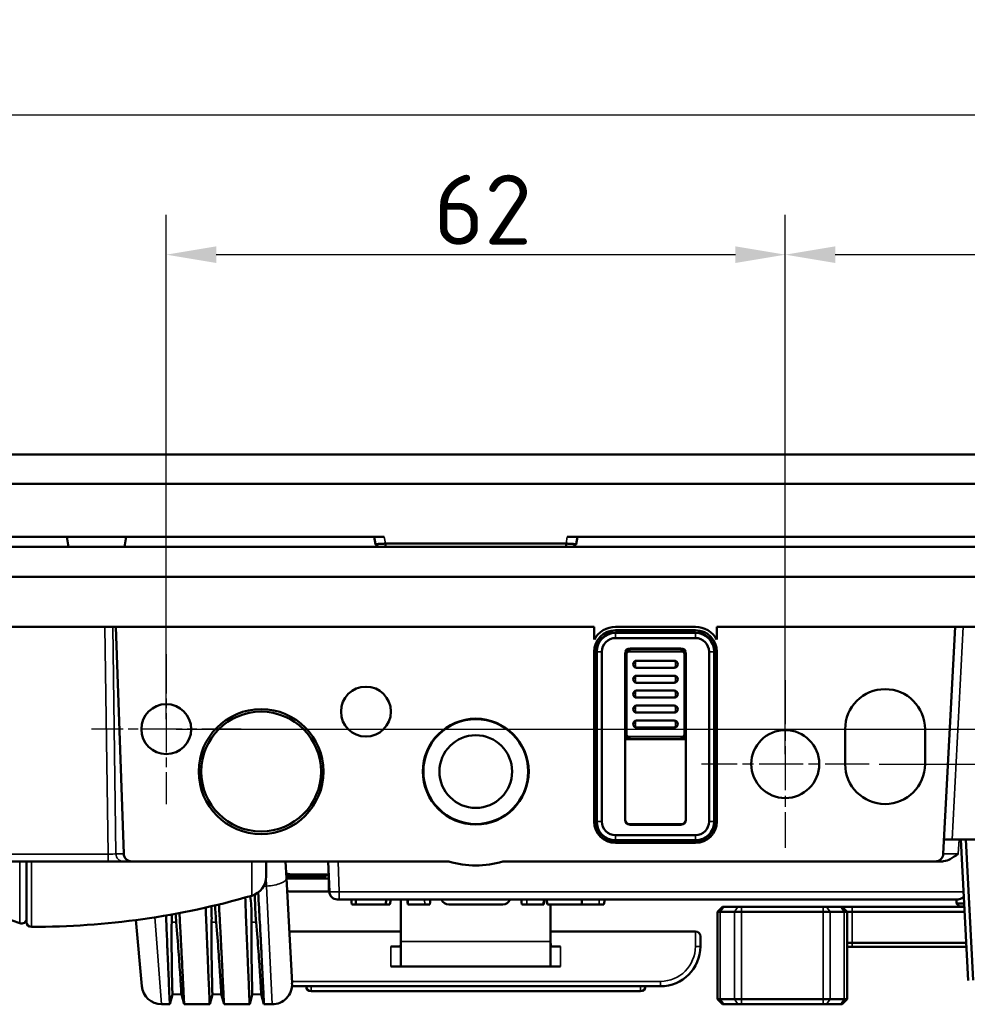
# Model space of a CAD drawing. Header units: millimetres. Extents: x 0 to 4638, y -120 to 1188.
# Tile 8 of 256: x 556 to 651, y 201 to 299. Entities that reach past the tile are written whole.
import ezdxf

# ---------------------------------------------------------------- set-up
doc = ezdxf.new("R2010")
doc.units = ezdxf.units.MM
doc.header["$LTSCALE"] = 2
doc.linetypes.add('CHAIN', pattern=[0.3543, 0.2362, -0.0295, 0.0591, -0.0295])
for name, color, linetype, lineweight in [('Bemaßung (ISO)', 7, 'Continuous', 25), ('Mittelpunktmarkierung (ISO)', 7, 'Continuous', 25), ('Sichtbar (ISO)', 7, 'Continuous', 50), ('Sichtbar schmal (ISO)', 7, 'Continuous', 35)]:
    doc.layers.add(name, color=color, linetype=linetype, lineweight=lineweight)
doc.styles.add('Notiztext (DIN)', font='isocpeur.ttf')
doc.dimstyles.new('Standard (DIN)', dxfattribs={"dimscale": 2, "dimtxt": 3.5, "dimasz": 2.5, "dimexe": 2, "dimexo": 0.5, "dimgap": 0.5, "dimtad": 1, "dimrnd": 1e-08, "dimtxsty": 'Notiztext (DIN)', "dimcen": 0.09, "dimdle": 10, "dimclrd": 256, "dimclre": 256, "dimclrt": 256, "dimadec": 0, "dimazin": 0, "dimtfac": 1, "dimtmove": 0, "dimatfit": 3, "dimfxl": 1, "dimtolj": 1, "dimtzin": 0, "dimlwd": -1, "dimlwe": -1, "dimarcsym": 0})

# ---------------------------------------------------------------- blocks, each defined once
blk = doc.blocks.new('*D15')
at = {"layer": 'Bemaßung (ISO)', "transparency": 16777216}
for p, q in [((229.945, 256.635), (229.945, 293.635)), ((725.845, 256.635), (725.845, 293.635)), ((234.945, 289.635), (720.845, 289.635))]:
    blk.add_line(p, q, dxfattribs=at)
for points in [[(234.945, 290.468), (234.945, 288.802), (229.945, 289.635)], [(720.845, 290.468), (720.845, 288.802), (725.845, 289.635)]]:
    blk.add_solid(points, dxfattribs=at)
at = {"layer": 'Defpoints', "color": 0, "transparency": 16777216}
for p in [(725.845, 289.635), (229.945, 255.635), (725.845, 255.635)]:
    blk.add_point(p, dxfattribs=at)
at = {"layer": 'Bemaßung (ISO)', "transparency": 16777216, "insert": (467.2, 299.035), "char_height": 7, "attachment_point": 1, "style": 'Notiztext (DIN)'}
blk.add_mtext('\\A1;495,9', dxfattribs=at)
blk = doc.blocks.new('*D20')
at = {"layer": 'Bemaßung (ISO)', "transparency": 16777216}
for p, q in [((632.895, 225.635), (632.895, 279.635)), ((725.845, 239.385), (725.845, 279.635)), ((637.895, 275.635), (720.845, 275.635))]:
    blk.add_line(p, q, dxfattribs=at)
for points in [[(637.895, 276.468), (637.895, 274.802), (632.895, 275.635)], [(720.845, 276.468), (720.845, 274.802), (725.845, 275.635)]]:
    blk.add_solid(points, dxfattribs=at)
at = {"layer": 'Defpoints', "color": 0, "transparency": 16777216}
for p in [(725.845, 275.635), (725.845, 238.385), (632.895, 224.635)]:
    blk.add_point(p, dxfattribs=at)
at = {"layer": 'Bemaßung (ISO)', "transparency": 16777216, "insert": (669.065, 285.035), "char_height": 7, "attachment_point": 1, "style": 'Notiztext (DIN)'}
blk.add_mtext('\\A1;92,95', dxfattribs=at)
blk = doc.blocks.new('*D21')
at = {"layer": 'Bemaßung (ISO)', "transparency": 16777216}
for p, q in [((570.895, 229.135), (570.895, 279.635)), ((632.895, 225.635), (632.895, 279.635)), ((575.895, 275.635), (627.895, 275.635))]:
    blk.add_line(p, q, dxfattribs=at)
for points in [[(575.895, 276.468), (575.895, 274.802), (570.895, 275.635)], [(627.895, 276.468), (627.895, 274.802), (632.895, 275.635)]]:
    blk.add_solid(points, dxfattribs=at)
at = {"layer": 'Defpoints', "color": 0, "transparency": 16777216}
for p in [(632.895, 275.635), (570.895, 228.135), (632.895, 224.635)]:
    blk.add_point(p, dxfattribs=at)
at = {"layer": 'Bemaßung (ISO)', "transparency": 16777216, "insert": (597.675, 283.635), "char_height": 7, "attachment_point": 1, "style": 'Notiztext (DIN)'}
blk.add_mtext('\\A1;62', dxfattribs=at)
blk = doc.blocks.new('*D23')
at = {"layer": 'Bemaßung (ISO)', "transparency": 16777216}
for p, q in [((726.845, 255.635), (768.134, 255.635)), ((764.134, 229.635), (764.134, 250.635)), ((642.295, 224.635), (768.134, 224.635))]:
    blk.add_line(p, q, dxfattribs=at)
for points in [[(763.301, 250.635), (764.968, 250.635), (764.134, 255.635)], [(763.301, 229.635), (764.968, 229.635), (764.134, 224.635)]]:
    blk.add_solid(points, dxfattribs=at)
at = {"layer": 'Defpoints', "color": 0, "transparency": 16777216}
for p in [(725.845, 255.635), (764.134, 255.635), (641.295, 224.635)]:
    blk.add_point(p, dxfattribs=at)
at = {"layer": 'Bemaßung (ISO)', "transparency": 16777216, "insert": (756.134, 236.655), "char_height": 7, "attachment_point": 1, "rotation": 90, "style": 'Notiztext (DIN)'}
blk.add_mtext('\\A1;31', dxfattribs=at)
blk = doc.blocks.new('*D24')
at = {"layer": 'Bemaßung (ISO)', "transparency": 16777216}
for p, q in [((726.845, 255.635), (754.134, 255.635)), ((750.134, 233.135), (750.134, 250.635)), ((571.895, 228.135), (754.134, 228.135))]:
    blk.add_line(p, q, dxfattribs=at)
for points in [[(749.301, 250.635), (750.968, 250.635), (750.134, 255.635)], [(749.301, 233.135), (750.968, 233.135), (750.134, 228.135)]]:
    blk.add_solid(points, dxfattribs=at)
at = {"layer": 'Defpoints', "color": 0, "transparency": 16777216}
for p in [(725.845, 255.635), (750.134, 255.635), (570.895, 228.135)]:
    blk.add_point(p, dxfattribs=at)
at = {"layer": 'Bemaßung (ISO)', "transparency": 16777216, "insert": (740.734, 234.03), "char_height": 7, "attachment_point": 1, "rotation": 90, "style": 'Notiztext (DIN)'}
blk.add_mtext('\\A1;27,5', dxfattribs=at)

msp = doc.modelspace()

# ---------------------------------------------------------------- linework, layer by layer
at = {"layer": 'Mittelpunktmarkierung (ISO)', "linetype": 'CHAIN', "ltscale": 8.333956}
for p, q in [((570.8947, 235.635), (570.8947, 220.635)), ((578.3947, 228.135), (563.3947, 228.135))]:
    msp.add_line(p, q, dxfattribs=at)
at = {"layer": 'Mittelpunktmarkierung (ISO)', "linetype": 'CHAIN', "ltscale": 9.334043}
for p, q in [((632.8947, 233.035), (632.8947, 216.235)), ((641.2947, 224.635), (624.4947, 224.635))]:
    msp.add_line(p, q, dxfattribs=at)
at = {"layer": 'Sichtbar (ISO)'}
for p, q in [((725.8447, 255.635), (477.9447, 255.635)), ((725.8447, 252.685), (477.9447, 252.685)), ((478.2476, 252.685), (725.5417, 252.685)), ((516.0556, 247.385), (592.7338, 247.385)), ((561.0947, 246.385), (560.9183, 247.385)), ((566.6947, 246.385), (566.871, 247.385)), ((591.847, 246.6555), (591.7183, 247.385)), ((592.1692, 246.385), (591.8473, 246.655)), ((592.8524, 246.7124), (610.937, 246.7124)), ((592.8524, 246.385), (592.8524, 246.7124)), ((610.937, 246.385), (610.937, 246.7124)), ((687.7338, 247.385), (611.0556, 247.385)), ((611.942, 246.655), (611.6202, 246.385)), ((611.9424, 246.6555), (612.071, 247.385)), ((725.8447, 246.385), (229.9447, 246.385)), ((725.8447, 243.385), (352.6729, 243.385)), ((565.6171, 238.385), (487.7643, 238.385)), ((565.6171, 238.385), (565.8316, 238.385)), ((613.7447, 238.385), (565.8316, 238.385)), ((565.8316, 238.385), (566.6252, 215.658)), ((613.7447, 237.1144), (613.7447, 238.385)), ((615.8947, 238.3616), (623.8947, 238.3616)), ((615.8947, 238.035), (623.8947, 238.035)), ((615.8947, 237.8195), (623.8947, 237.8195)), ((615.8947, 237.7671), (623.8947, 237.7671)), ((649.9193, 238.385), (626.0447, 238.385)), ((626.0447, 237.1144), (626.0447, 238.385)), ((648.7275, 215.6431), (649.9193, 238.385)), ((659.4479, 238.385), (649.9193, 238.385)), ((623.8947, 237.254), (615.8947, 237.254)), ((613.7447, 218.885), (613.7447, 235.885)), ((613.9601, 218.885), (613.9601, 235.885)), ((614.0125, 218.885), (614.0125, 235.885)), ((614.5256, 235.885), (614.5256, 218.885)), ((616.8447, 219.0657), (616.8447, 235.7042)), ((616.9209, 235.635), (616.9209, 233.635)), ((617.3947, 236.1088), (617.0509, 236.1088)), ((622.6984, 236.135), (617.0909, 236.135)), ((617.2436, 236.0535), (617.2395, 236.0535)), ((617.2813, 236.0653), (617.2774, 236.0653)), ((617.3445, 236.204), (617.8214, 236.204)), ((621.968, 236.204), (617.8214, 236.204)), ((617.8214, 236.204), (617.865, 236.1604)), ((617.865, 236.1604), (621.9243, 236.1604)), ((618.7307, 236.0653), (618.7239, 236.0653)), ((621.0655, 236.0653), (621.0586, 236.0653)), ((621.968, 236.204), (621.9243, 236.1604)), ((621.968, 236.204), (622.4448, 236.204)), ((622.7384, 236.1088), (622.3947, 236.1088)), ((622.5119, 236.0653), (622.5081, 236.0653)), ((622.5498, 236.0535), (622.5458, 236.0535)), ((622.8685, 233.635), (622.8685, 235.635)), ((622.9447, 219.0657), (622.9447, 235.7042)), ((625.2637, 218.885), (625.2637, 235.885)), ((625.7768, 235.885), (625.7768, 218.885)), ((625.8174, 235.885), (625.8174, 235.5537)), ((626.0447, 235.885), (626.0447, 218.885)), ((621.7806, 234.985), (618.0087, 234.985)), ((625.8292, 219.2045), (625.8292, 235.5654)), ((616.8447, 233.635), (616.9209, 233.635)), ((618.0087, 234.285), (621.7806, 234.285)), ((622.8685, 233.635), (622.9447, 233.635)), ((621.7806, 233.485), (618.0087, 233.485)), ((618.0087, 232.785), (621.7806, 232.785)), ((621.7806, 231.985), (618.0087, 231.985)), ((625.8174, 231.992), (625.8174, 231.2779)), ((618.0087, 231.285), (621.7806, 231.285)), ((621.7806, 230.485), (618.0087, 230.485)), ((618.0087, 229.785), (621.7806, 229.785)), ((616.9209, 229.635), (616.8447, 229.635)), ((616.9209, 229.635), (616.9209, 227.635)), ((621.7806, 228.985), (618.0087, 228.985)), ((622.9447, 229.635), (622.8685, 229.635)), ((622.8685, 227.635), (622.8685, 229.635)), ((618.0087, 228.285), (621.7806, 228.285)), ((638.8947, 224.635), (638.8947, 228.135)), ((646.8947, 228.135), (646.8947, 224.635)), ((616.8447, 227.1612), (617.3947, 227.1612)), ((616.8447, 227.135), (622.9447, 227.135)), ((617.0619, 227.335), (617.0624, 227.335)), ((617.1957, 227.235), (617.1992, 227.235)), ((622.3947, 227.1612), (622.9447, 227.1612)), ((622.5899, 227.235), (622.5936, 227.235)), ((622.7267, 227.335), (622.7274, 227.335)), ((625.8174, 223.492), (625.8174, 222.7779)), ((625.8174, 219.2163), (625.8174, 218.885)), ((622.6447, 218.635), (617.1447, 218.635)), ((617.3445, 218.5659), (617.8214, 218.5659)), ((617.8214, 218.5659), (617.865, 218.6095)), ((621.968, 218.5659), (617.8214, 218.5659)), ((621.9243, 218.6095), (617.865, 218.6095)), ((621.968, 218.5659), (621.9243, 218.6095)), ((621.968, 218.5659), (622.4448, 218.5659)), ((615.1057, 216.885), (624.6837, 216.885)), ((615.8947, 217.5159), (623.8947, 217.5159)), ((623.8947, 217.0028), (615.8947, 217.0028)), ((623.8947, 216.9504), (615.8947, 216.9504)), ((648.8031, 217.085), (649.6009, 217.085)), ((649.6009, 217.085), (650.4809, 217.085)), ((650.4809, 217.085), (650.9816, 217.085)), ((651.2201, 202.9803), (650.4809, 217.085)), ((650.9816, 217.085), (707.2395, 217.085)), ((650.9816, 217.085), (651.7194, 203.0065)), ((623.8947, 216.735), (615.8947, 216.735)), ((565.0677, 214.885), (546.9028, 214.885)), ((556.8942, 214.885), (556.8942, 208.8347)), ((566.6113, 214.885), (565.0677, 214.885)), ((567.453, 214.885), (566.6113, 214.885)), ((567.453, 214.885), (599.1817, 214.885)), ((580.8942, 213.3744), (580.8942, 214.885)), ((582.9347, 213.2173), (582.8473, 214.885)), ((587.2278, 211.8571), (587.122, 214.885)), ((604.6076, 214.885), (647.9286, 214.885)), ((648.5074, 214.885), (647.9286, 214.885)), ((648.5136, 214.885), (648.5074, 214.885)), ((582.9347, 213.2173), (583.4864, 202.6896)), ((586.8808, 213.4024), (583.3947, 213.4024)), ((583.3947, 213.1685), (587.1777, 213.1685)), ((583.5947, 213.585), (587.1674, 213.585)), ((587.1406, 213.4967), (587.1705, 213.4967)), ((587.1817, 213.1764), (587.1777, 213.1685)), ((587.1777, 213.1685), (587.1777, 211.885)), ((583.3947, 211.885), (587.1777, 211.885)), ((587.2268, 211.885), (587.1777, 211.885)), ((588.0273, 211.085), (588.2272, 211.085)), ((650.2208, 211.085), (588.2272, 211.085)), ((589.4869, 210.585), (589.4167, 211.085)), ((589.9225, 210.585), (589.8523, 211.085)), ((592.8668, 210.585), (592.9371, 211.085)), ((593.3024, 210.585), (593.3727, 211.085)), ((595.0842, 210.585), (595.014, 211.085)), ((597.291, 210.585), (597.3612, 211.085)), ((606.4984, 210.585), (606.4281, 211.085)), ((608.7051, 210.585), (608.7754, 211.085)), ((609.0634, 210.585), (608.9931, 211.085)), ((612.4877, 210.585), (612.5579, 211.085)), ((614.7355, 210.585), (614.8058, 211.085)), ((650.0471, 210.6848), (650.0331, 211.085)), ((589.9225, 210.585), (589.4869, 210.585)), ((592.8668, 210.585), (589.9225, 210.585)), ((593.3024, 210.585), (592.8668, 210.585)), ((594.3947, 210.935), (594.3947, 206.885)), ((595.1556, 210.585), (595.0842, 210.585)), ((595.1556, 210.585), (596.8067, 210.585)), ((597.291, 210.585), (596.8067, 210.585)), ((599.1947, 210.585), (604.5947, 210.585)), ((606.4984, 210.585), (606.9827, 210.585)), ((608.6337, 210.585), (606.9827, 210.585)), ((608.6337, 210.585), (608.7051, 210.585)), ((609.0634, 210.585), (612.4877, 210.585)), ((609.3947, 210.585), (609.3947, 206.885)), ((614.2702, 210.585), (612.4877, 210.585)), ((614.2702, 210.585), (614.7355, 210.585)), ((626.0947, 209.835), (626.5947, 210.335)), ((626.7411, 210.335), (626.5947, 210.335)), ((626.7411, 210.335), (628.1553, 210.335)), ((628.5089, 210.335), (628.1553, 210.335)), ((628.5089, 210.335), (636.6805, 210.335)), ((637.034, 210.335), (636.6805, 210.335)), ((637.034, 210.335), (638.4482, 210.335)), ((638.5947, 210.335), (638.4482, 210.335)), ((639.0947, 209.835), (638.5947, 210.335)), ((638.5947, 210.335), (639.5947, 210.335)), ((639.5947, 210.335), (650.8346, 210.335)), ((650.0472, 210.6846), (650.3575, 210.385)), ((650.0623, 210.683), (650.0619, 210.6834)), ((650.832, 210.385), (650.3575, 210.385)), ((568.4349, 202.4107), (567.8561, 209.0256)), ((581.0539, 209.9304), (581.0538, 209.9304)), ((626.0947, 209.835), (626.3876, 209.835)), ((626.0947, 201.085), (626.0947, 209.835)), ((627.8018, 209.835), (626.3876, 209.835)), ((627.8018, 209.835), (628.5089, 209.835)), ((636.6805, 209.835), (628.5089, 209.835)), ((636.6805, 209.835), (637.3876, 209.835)), ((638.8018, 209.835), (637.3876, 209.835)), ((638.8018, 209.835), (639.0947, 209.835)), ((639.5947, 209.835), (639.0947, 209.835)), ((639.0947, 209.835), (639.0947, 201.085)), ((650.8608, 209.835), (639.5947, 209.835)), ((594.3947, 207.885), (583.2141, 207.885)), ((623.8947, 207.885), (609.3947, 207.885)), ((624.3947, 207.385), (624.3947, 206.385)), ((593.3947, 206.385), (594.2607, 206.385)), ((594.3947, 206.885), (594.3947, 204.4355)), ((609.3947, 204.4355), (609.3947, 206.885)), ((609.5287, 206.385), (610.3947, 206.385)), ((639.0947, 206.735), (639.5947, 206.735)), ((639.5947, 206.335), (639.0947, 206.335)), ((639.5947, 206.735), (651.0233, 206.735)), ((651.0443, 206.335), (639.5947, 206.335)), ((594.2607, 204.385), (593.3947, 204.385)), ((609.5287, 204.385), (594.2607, 204.385)), ((610.3947, 204.385), (609.5287, 204.385)), ((620.3947, 202.385), (583.4791, 202.385)), ((571.5112, 201.5652), (571.2485, 200.585)), ((571.5112, 201.5652), (572.4058, 201.6069)), ((572.4058, 201.6069), (572.6796, 200.585)), ((575.5112, 201.5652), (575.2485, 200.585)), ((575.5112, 201.5652), (576.4058, 201.6069)), ((576.4058, 201.6069), (576.6796, 200.585)), ((579.5112, 201.5652), (579.2485, 200.585)), ((579.5112, 201.5652), (580.4058, 201.6069)), ((580.4058, 201.6069), (580.6796, 200.585)), ((618.3947, 201.885), (585.3947, 201.885)), ((571.2485, 200.585), (570.4272, 200.585)), ((575.2485, 200.585), (572.6796, 200.585)), ((579.2485, 200.585), (576.6796, 200.585)), ((581.4891, 200.585), (580.6796, 200.585)), ((626.5947, 200.585), (626.0947, 201.085)), ((626.3876, 201.085), (626.0947, 201.085)), ((626.3876, 201.085), (627.8018, 201.085)), ((626.5947, 200.585), (626.7411, 200.585)), ((628.1553, 200.585), (626.7411, 200.585)), ((628.5089, 201.085), (627.8018, 201.085)), ((628.1553, 200.585), (628.5089, 200.585)), ((628.5089, 201.085), (636.6805, 201.085)), ((636.6805, 200.585), (628.5089, 200.585)), ((637.3876, 201.085), (636.6805, 201.085)), ((636.6805, 200.585), (637.034, 200.585)), ((638.4482, 200.585), (637.034, 200.585)), ((637.3876, 201.085), (638.8018, 201.085)), ((638.4482, 200.585), (638.5947, 200.585)), ((639.0947, 201.085), (638.5947, 200.585)), ((639.0947, 201.085), (638.8018, 201.085))]:
    msp.add_line(p, q, dxfattribs=at)
for centre, radius in [((590.8947, 229.885), 2.5), ((570.8947, 228.135), 2.5), ((580.3947, 223.885), 6.25), ((580.3947, 223.885), 6), ((601.8947, 223.885), 5.3), ((601.8947, 223.885), 5.25), ((632.8947, 224.635), 3.4), ((601.8947, 223.885), 3.637)]:
    msp.add_circle(centre, radius, dxfattribs=at)
for centre, radius, start, end in [((615.8947, 235.885), 2.4767, 90, 150.238856), ((615.8947, 235.885), 2.15, 90, 180), ((615.8947, 235.885), 1.9345, 90, 180), ((615.8947, 235.885), 1.8822, 90, 180), ((623.8947, 235.885), 2.4767, 29.761144, 90), ((623.8947, 235.885), 2.15, 0, 90), ((623.8947, 235.885), 1.9345, 8.331921, 90), ((623.8947, 235.885), 1.8822, 0, 90), ((615.8947, 235.885), 1.3691, 90, 180), ((623.8947, 235.885), 1.3691, 0, 90), ((617.3947, 235.635), 0.4738, 90, 180), ((622.3947, 235.635), 0.4738, 0, 90), ((623.8947, 235.885), 1.9228, 0, 8.028577), ((618.0087, 234.635), 0.35, 90, 270), ((621.7806, 234.635), 0.35, 270, 90), ((618.0087, 233.135), 0.35, 90, 270), ((621.7806, 233.135), 0.35, 270, 90), ((618.0087, 231.635), 0.35, 90, 270), ((621.7806, 231.635), 0.35, 270, 90), ((642.8947, 228.135), 4, 0, 180), ((618.0087, 230.135), 0.35, 90, 270), ((621.7806, 230.135), 0.35, 270, 90), ((618.0087, 228.635), 0.35, 90, 270), ((621.7806, 228.635), 0.35, 270, 90), ((617.3947, 227.635), 0.4738, 180, 270), ((622.3947, 227.635), 0.4738, 270, 0), ((642.8947, 224.635), 4, 180, 0), ((615.8947, 218.885), 2.15, 180, 270), ((615.8947, 218.885), 1.9345, 180, 270), ((615.8947, 218.885), 1.8822, 180, 270), ((615.8947, 218.885), 1.3691, 180, 270), ((623.8947, 218.885), 2.15, 270, 0), ((623.8947, 218.885), 1.8822, 270, 0), ((623.8947, 218.885), 1.3691, 270, 0), ((623.8947, 218.885), 1.9228, 351.971423, 0), ((617.1447, 219.135), 0.5, 263.138767, 270), ((622.6447, 219.135), 0.5, 270, 276.861233), ((623.8947, 218.885), 1.9345, 270, 351.668079), ((647.9286, 215.685), 0.8, 270, 357), ((601.8947, 223.885), 9.4, 253.225256, 286.774744), ((578.8942, 213.3744), 2, 286.094151, 0), ((583.5947, 216.085), 2.5, 254.114424, 270), ((583.3947, 215.885), 2.4825, 259.037476, 270), ((583.3947, 215.885), 2.7165, 260.261277, 270), ((542.1807, 173.6179), 37.7824, 68.205341, 106.365269), ((557.3942, 287.8914), 79.5567, 270, 286.094151), ((583.3947, 215.885), 4, 264.387489, 270), ((588.0273, 211.885), 0.8, 182, 270), ((592.3947, 210.935), 2, 0, 4.301222), ((599.1947, 211.385), 0.8, 202.024313, 270), ((604.5947, 211.385), 0.8, 270, 337.975687), ((556.3942, 209.164), 0.5, 248.205341, 0), ((557.3942, 208.8347), 0.5, 180, 270), ((623.8947, 207.385), 0.5, 0, 90), ((620.3947, 206.385), 4, 270, 0), ((570.4272, 202.585), 2, 185, 270), ((583.3947, 206.385), 4, 239.755479, 239.756704), ((581.4891, 202.585), 2, 270, 3), ((585.3947, 202.385), 0.5, 180, 270), ((618.3947, 202.385), 0.5, 270, 0)]:
    msp.add_arc(centre, radius, start, end, dxfattribs=at)
for centre, major_axis, ratio, start_param, end_param in [((617.3448, 235.7039), (0.3538, -0.3538), 0.999315, 2.3565371, 3.9266482), ((622.4445, 235.7039), (0.3538, 0.3538), 0.999315, 5.4981298, 7.0682409), ((625.329, 235.5651), (-0.3538, -0.3538), 0.999315, 2.3565371, 2.5740335), ((617.0191, 231.635), (0, 4.25), 0.0261859, 1.080839, 1.4653731), ((622.7703, 231.635), (0, 4.25), 0.0261859, 4.8178122, 5.2023463), ((616.9025, 231.635), (0, -0.5), 0.0261859, 0.4636224, 2.6779703), ((622.8868, 231.635), (0, -0.5), 0.0261859, 3.605215, 5.8195629), ((625.8083, 231.635), (0, -0.5), 0.0261859, 0.7753975, 2.3661952), ((617.0191, 231.635), (0, 4.25), 0.0261859, 1.6762196, 2.0607537), ((622.7703, 231.635), (0, 4.25), 0.0261859, 4.2224317, 4.6069658), ((625.8083, 223.135), (0, 0.5), 0.0261859, 3.9169902, 5.5077878), ((617.3448, 219.0661), (-0.3538, -0.3538), 0.999315, 5.4981298, 7.0682409), ((622.4445, 219.0661), (-0.3538, 0.3538), 0.999315, 2.3565371, 3.9266482), ((625.329, 219.2049), (0.3538, -0.3538), 0.999315, 0.5675591, 0.7850555), ((567.453, 215.685), (0.8283, 0), 0.9658864, 3.1753094, 4.712389), ((586.8819, 213.7026), (0.2847, 0.0998), 0.9943984, 3.2052745, 4.3733334), ((587.1415, 213.7969), (0.282, 0.1066), 0.9951544, 3.5624469, 4.3494074)]:
    msp.add_ellipse(centre, major_axis=major_axis, ratio=ratio, start_param=start_param, end_param=end_param, dxfattribs=at)
for points, knots in [([(592.8524, 246.7124), (592.7189, 246.7014), (592.5864, 246.6947), (592.3438, 246.684), (592.2349, 246.6797), (592.0511, 246.6694), (591.978, 246.6635), (591.9013, 246.6567), (591.8815, 246.6549), (591.8543, 246.6533), (591.8473, 246.6537), (591.847, 246.6555)], [-0.15802504, -0.15802504, -0.15802504, -0.15802504, -0.11789083, -0.11789083, -0.07907515, -0.07907515, -0.04028202, -0.04028202, -0.02027677, -0.02027677, 0, 0, 0, 0]), ([(610.937, 246.7124), (611.0704, 246.7014), (611.2029, 246.6947), (611.4455, 246.684), (611.5544, 246.6797), (611.7383, 246.6694), (611.8113, 246.6635), (611.888, 246.6567), (611.9079, 246.6549), (611.935, 246.6533), (611.9421, 246.6537), (611.9424, 246.6555)], [-0.15802504, -0.15802504, -0.15802504, -0.15802504, -0.11789083, -0.11789083, -0.07907515, -0.07907515, -0.04028202, -0.04028202, -0.02027677, -0.02027677, 0, 0, 0, 0]), ([(616.9455, 235.635), (616.9455, 235.6779), (616.9519, 235.7213), (616.9641, 235.7622), (616.9759, 235.802), (616.9936, 235.8403), (617.0157, 235.8748), (617.0386, 235.9106), (617.0668, 235.9431), (617.0984, 235.9706), (617.1344, 236.0019), (617.1757, 236.0274), (617.2192, 236.0456), (617.2744, 236.0686), (617.335, 236.0804), (617.3947, 236.0799)], [0, 0, 0, 0, 0.1779711, 0.1779711, 0.1779711, 0.3511188, 0.3511188, 0.3511188, 0.5310626, 0.5310626, 0.5310626, 0.7370031, 0.7370031, 0.7370031, 1, 1, 1, 1]), ([(622.3947, 236.0799), (622.4543, 236.0804), (622.515, 236.0686), (622.5702, 236.0456), (622.6137, 236.0274), (622.6549, 236.0019), (622.691, 235.9706), (622.7225, 235.9431), (622.7507, 235.9106), (622.7737, 235.8748), (622.7958, 235.8403), (622.8134, 235.802), (622.8253, 235.7622), (622.8375, 235.7213), (622.8439, 235.6779), (622.8439, 235.635)], [0, 0, 0, 0, 0.2629969, 0.2629969, 0.2629969, 0.4689374, 0.4689374, 0.4689374, 0.6488812, 0.6488812, 0.6488812, 0.8220289, 0.8220289, 0.8220289, 1, 1, 1, 1]), ([(617.3947, 227.19), (617.3422, 227.1896), (617.289, 227.1986), (617.2396, 227.2165), (617.23, 227.2199), (617.2205, 227.2237), (617.2111, 227.2278), (617.1566, 227.2518), (617.1057, 227.2878), (617.0644, 227.3323), (617.0332, 227.3659), (617.0066, 227.4052), (616.9869, 227.4476), (616.9664, 227.4917), (616.9529, 227.5403), (616.9478, 227.5892), (616.9463, 227.6044), (616.9455, 227.6197), (616.9455, 227.635)], [0, 0, 0, 0, 0.230356, 0.230356, 0.230356, 0.2744576, 0.2744576, 0.2744576, 0.5363105, 0.5363105, 0.5363105, 0.7327, 0.7327, 0.7327, 0.9374155, 0.9374155, 0.9374155, 1, 1, 1, 1]), ([(622.8439, 227.635), (622.8439, 227.5921), (622.8375, 227.5486), (622.8253, 227.5078), (622.8134, 227.468), (622.7958, 227.4297), (622.7737, 227.3952), (622.7507, 227.3594), (622.7225, 227.3268), (622.691, 227.2994), (622.6549, 227.268), (622.6137, 227.2425), (622.5702, 227.2244), (622.515, 227.2014), (622.4543, 227.1895), (622.3947, 227.19)], [0, 0, 0, 0, 0.1779711, 0.1779711, 0.1779711, 0.3511188, 0.3511188, 0.3511188, 0.5310626, 0.5310626, 0.5310626, 0.7370031, 0.7370031, 0.7370031, 1, 1, 1, 1]), ([(650.2275, 215.6571), (650.2106, 215.6444), (650.1937, 215.6318), (649.9552, 215.4564), (649.7056, 215.2738), (649.2463, 215.0384), (649.0085, 214.9395), (648.6687, 214.8907), (648.5942, 214.885), (648.509, 214.885)], [-0.0063284, -0.0063284, -0.0063284, -0.0063284, 0, 0, 0.08252386, 0.08252386, 0.13621906, 0.13621906, 0.15109548, 0.15109548, 0.15109548, 0.15109548]), ([(578.8062, 211.2703), (578.817, 210.9428), (578.8284, 210.6197), (578.8651, 209.6142), (578.8906, 208.9507), (578.933, 207.8942), (578.9497, 207.4862), (578.9876, 206.5644), (579.0086, 206.0624), (579.0559, 204.9563), (579.0815, 204.3755), (579.1499, 202.7943), (579.1838, 201.9746), (579.2334, 200.8668), (579.2485, 200.585), (579.2485, 200.585)], [0.0730977, 0.0730977, 0.0730977, 0.0730977, 0.1355794, 0.1355794, 0.2705039, 0.2705039, 0.3597948, 0.3597948, 0.4792394, 0.4792394, 0.6384008, 0.6384008, 0.958906, 0.958906, 1.279251, 1.279251, 1.279251, 1.279251]), ([(579.4366, 208.7984), (579.4451, 209.3373), (579.4371, 209.8799), (579.3789, 210.7965), (579.3433, 211.1281), (579.302, 211.4107)], [0.000001, 0.000001, 0.000001, 0.000001, 0.19746155, 0.19746155, 0.34437449, 0.34437449, 0.34437449, 0.34437449]), ([(579.784, 211.5832), (579.7721, 211.2042), (579.776, 210.8138), (579.8063, 209.9041), (579.8427, 209.3598), (579.8904, 208.8195)], [0.05491218, 0.05491218, 0.05491218, 0.05491218, 0.19358212, 0.19358212, 0.38871002, 0.38871002, 0.38871002, 0.38871002]), ([(580.6796, 200.585), (580.6796, 200.585), (580.6674, 200.865), (580.6141, 201.9653), (580.5731, 202.7786), (580.4945, 204.3524), (580.4657, 204.9343), (580.4098, 206.0424), (580.3841, 206.5452), (580.3465, 207.2712), (580.336, 207.4725), (580.3065, 208.0369), (580.287, 208.4067), (580.2157, 209.7317), (580.1611, 210.7328), (580.0951, 211.775)], [0, 0, 0, 0, 0.5499487, 0.5499487, 1.0995708, 1.0995708, 1.3748831, 1.3748831, 1.5811936, 1.5811936, 1.6584323, 1.6584323, 1.7941958, 1.7941958, 2.1327451, 2.1327451, 2.1327451, 2.1327451]), ([(650.7821, 211.3399), (650.7608, 211.326), (650.7399, 211.3127), (650.6238, 211.2399), (650.524, 211.1826), (650.3525, 211.1065), (650.2792, 211.0851), (650.2208, 211.085)], [0.086970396, 0.086970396, 0.086970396, 0.086970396, 0.095284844, 0.095284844, 0.134268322, 0.134268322, 0.170089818, 0.170089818, 0.170089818, 0.170089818]), ([(574.8411, 210.2714), (574.8658, 209.5949), (574.891, 208.9414), (574.933, 207.8942), (574.9497, 207.4862), (574.9876, 206.5644), (575.0086, 206.0624), (575.0559, 204.9563), (575.0815, 204.3755), (575.1499, 202.7943), (575.1838, 201.9746), (575.2334, 200.8668), (575.2485, 200.585), (575.2485, 200.585)], [0.1375473, 0.1375473, 0.1375473, 0.1375473, 0.2705039, 0.2705039, 0.3597948, 0.3597948, 0.4792394, 0.4792394, 0.6384008, 0.6384008, 0.958906, 0.958906, 1.279251, 1.279251, 1.279251, 1.279251]), ([(575.8904, 208.8195), (575.8427, 209.3598), (575.8063, 209.9041), (575.788, 210.4539), (575.7874, 210.4719), (575.7868, 210.49)], [-0.38871002, -0.38871002, -0.38871002, -0.38871002, -0.19358211, -0.19358211, -0.18696925, -0.18696925, -0.18696925, -0.18696925]), ([(576.6796, 200.585), (576.6796, 200.585), (576.6674, 200.865), (576.6141, 201.9653), (576.5731, 202.7786), (576.4945, 204.3524), (576.4657, 204.9343), (576.4098, 206.0424), (576.3841, 206.5452), (576.3465, 207.2712), (576.336, 207.4725), (576.3065, 208.0369), (576.287, 208.4067), (576.2354, 209.3648), (576.2029, 209.9643), (576.1672, 210.5813)], [0, 0, 0, 0, 0.5499487, 0.5499487, 1.0995708, 1.0995708, 1.3748831, 1.3748831, 1.5811936, 1.5811936, 1.6584323, 1.6584323, 1.7941958, 1.7941958, 2.0013898, 2.0013898, 2.0013898, 2.0013898]), ([(570.8704, 209.4844), (570.8856, 209.0852), (570.9009, 208.6951), (570.933, 207.8942), (570.9497, 207.4862), (570.9876, 206.5644), (571.0086, 206.0624), (571.0559, 204.9563), (571.0815, 204.3755), (571.1499, 202.7943), (571.1838, 201.9746), (571.2334, 200.8668), (571.2485, 200.585), (571.2485, 200.585)], [0.1898171, 0.1898171, 0.1898171, 0.1898171, 0.2705039, 0.2705039, 0.3597948, 0.3597948, 0.4792394, 0.4792394, 0.6384008, 0.6384008, 0.958906, 0.958906, 1.279251, 1.279251, 1.279251, 1.279251]), ([(572.6796, 200.585), (572.6796, 200.585), (572.6674, 200.865), (572.6141, 201.9653), (572.5731, 202.7786), (572.4945, 204.3524), (572.4657, 204.9343), (572.4098, 206.0424), (572.3841, 206.5452), (572.3465, 207.2712), (572.336, 207.4725), (572.3065, 208.0369), (572.287, 208.4067), (572.25, 209.0941), (572.233, 209.4081), (572.2154, 209.7275)], [0, 0, 0, 0, 0.5499487, 0.5499487, 1.0995708, 1.0995708, 1.3748831, 1.3748831, 1.5811936, 1.5811936, 1.6584323, 1.6584323, 1.7941958, 1.7941958, 1.9044931, 1.9044931, 1.9044931, 1.9044931]), ([(571.4366, 208.7984), (571.4233, 207.9486), (571.4236, 207.1544), (571.4351, 205.2504), (571.4511, 204.2491), (571.4772, 202.8524), (571.4891, 202.3765), (571.5061, 201.7317), (571.5112, 201.5652), (571.5112, 201.5652)], [-1.62961, -1.62961, -1.62961, -1.62961, -1.3177971, -1.3177971, -0.8129464, -0.8129464, -0.4080948, -0.4080948, 0, 0, 0, 0]), ([(571.8904, 208.8195), (571.9862, 207.7338), (572.0609, 206.7384), (572.1904, 204.9461), (572.2441, 204.158), (572.3271, 202.8969), (572.3565, 202.4189), (572.3959, 201.7733), (572.4058, 201.6069), (572.4058, 201.6069)], [0, 0, 0, 0, 0.3995001, 0.3995001, 0.8137531, 0.8137531, 1.2202971, 1.2202971, 1.6283697, 1.6283697, 1.6283697, 1.6283697]), ([(575.4366, 208.7984), (575.4233, 207.9486), (575.4236, 207.1544), (575.4351, 205.2504), (575.4511, 204.2491), (575.4772, 202.8524), (575.4891, 202.3765), (575.5061, 201.7317), (575.5112, 201.5652), (575.5112, 201.5652)], [-1.62961, -1.62961, -1.62961, -1.62961, -1.3177971, -1.3177971, -0.8129464, -0.8129464, -0.4080948, -0.4080948, 0, 0, 0, 0]), ([(575.8904, 208.8195), (575.9862, 207.7338), (576.0609, 206.7384), (576.1904, 204.9461), (576.2441, 204.158), (576.3271, 202.8969), (576.3565, 202.4189), (576.3959, 201.7733), (576.4058, 201.6069), (576.4058, 201.6069)], [0, 0, 0, 0, 0.3995001, 0.3995001, 0.8137531, 0.8137531, 1.2202971, 1.2202971, 1.6283697, 1.6283697, 1.6283697, 1.6283697]), ([(579.4366, 208.7984), (579.4233, 207.9486), (579.4236, 207.1544), (579.4351, 205.2504), (579.4511, 204.2491), (579.4772, 202.8524), (579.4891, 202.3765), (579.5061, 201.7317), (579.5112, 201.5652), (579.5112, 201.5652)], [-1.62961, -1.62961, -1.62961, -1.62961, -1.3177971, -1.3177971, -0.8129464, -0.8129464, -0.4080948, -0.4080948, 0, 0, 0, 0]), ([(579.8904, 208.8195), (579.9862, 207.7338), (580.0609, 206.7384), (580.1904, 204.9461), (580.2441, 204.158), (580.3271, 202.8969), (580.3565, 202.4189), (580.3959, 201.7733), (580.4058, 201.6069), (580.4058, 201.6069)], [0, 0, 0, 0, 0.3995001, 0.3995001, 0.8137531, 0.8137531, 1.2202971, 1.2202971, 1.6283697, 1.6283697, 1.6283697, 1.6283697]), ([(594.3947, 206.885), (594.3947, 206.8221), (594.3949, 206.755), (594.393, 206.6318), (594.3904, 206.5757), (594.377, 206.4846), (594.3645, 206.4454), (594.3232, 206.3957), (594.294, 206.385), (594.2607, 206.385)], [0.189546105, 0.189546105, 0.189546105, 0.189546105, 0.208412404, 0.208412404, 0.227278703, 0.227278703, 0.247250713, 0.247250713, 0.267222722, 0.267222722, 0.267222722, 0.267222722]), ([(609.5287, 206.385), (609.4954, 206.385), (609.4661, 206.3957), (609.4248, 206.4454), (609.4124, 206.4846), (609.3989, 206.5757), (609.3964, 206.6318), (609.3944, 206.755), (609.3947, 206.8221), (609.3947, 206.885)], [0.111869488, 0.111869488, 0.111869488, 0.111869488, 0.131841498, 0.131841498, 0.151813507, 0.151813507, 0.170679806, 0.170679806, 0.189546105, 0.189546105, 0.189546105, 0.189546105]), ([(594.2607, 204.385), (594.2829, 204.385), (594.3029, 204.3859), (594.3704, 204.3938), (594.3947, 204.4103), (594.3947, 204.4355)], [-0.208292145, -0.208292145, -0.208292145, -0.208292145, -0.195553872, -0.195553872, -0.157830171, -0.157830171, -0.157830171, -0.157830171]), ([(609.3947, 204.4355), (609.3947, 204.4103), (609.419, 204.3938), (609.4864, 204.3859), (609.5064, 204.385), (609.5287, 204.385)], [-0.151344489, -0.151344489, -0.151344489, -0.151344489, -0.113620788, -0.113620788, -0.100882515, -0.100882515, -0.100882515, -0.100882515])]:
    msp.add_open_spline(points, degree=3, knots=knots, dxfattribs=at)
for points, degree in [([(591.847, 246.6555), (591.8472, 246.6541), (591.848, 246.6529), (591.8494, 246.6518)], 3), ([(592.1692, 246.385), (592.0628, 246.474), (591.9561, 246.5629), (591.8494, 246.6517)], 3), ([(611.94, 246.6517), (611.8332, 246.5629), (611.7266, 246.474), (611.6201, 246.385)], 3), ([(611.9424, 246.6555), (611.9421, 246.6541), (611.9413, 246.6529), (611.94, 246.6518)], 3), ([(625.7986, 236.1535), (625.8037, 236.1594), (625.8088, 236.1653)], 2), ([(625.7986, 218.6164), (625.8037, 218.6106), (625.8088, 218.6046)], 2), ([(575.4366, 208.7984), (575.4451, 209.3354), (575.4371, 209.8761), (575.4041, 210.4001)], 3), ([(650.0471, 210.6848), (650.0472, 210.6809), (650.3602, 210.6796), (650.8204, 210.681)], 3), ([(571.4366, 208.7984), (571.4407, 209.0601), (571.441, 209.3227), (571.4363, 209.5838)], 3), ([(571.8904, 208.8195), (571.8658, 209.0977), (571.8443, 209.3768), (571.8267, 209.6548)], 3)]:
    msp.add_open_spline(points, degree=degree, dxfattribs=at)
at = {"layer": 'Sichtbar schmal (ISO)'}
for p, q in [((592.7338, 247.385), (592.8524, 246.7124)), ((611.0556, 247.385), (610.937, 246.7124)), ((565.0677, 215.6222), (564.7532, 238.385)), ((565.5249, 238.385), (565.839, 215.658)), ((615.8947, 237.8195), (615.8947, 237.7671)), ((615.8947, 237.7671), (615.8947, 237.254)), ((623.8947, 237.7671), (623.8947, 237.8195)), ((623.8947, 237.7671), (623.8947, 237.254)), ((650.7171, 238.385), (649.6009, 217.085)), ((614.0125, 235.885), (613.9601, 235.885)), ((614.5256, 235.885), (614.0125, 235.885)), ((616.9455, 235.635), (616.9209, 235.635)), ((617.0309, 235.635), (616.9455, 235.635)), ((616.9455, 227.635), (616.9455, 235.635)), ((617.0309, 235.635), (617.0309, 227.635)), ((617.3947, 236.1088), (617.3947, 236.0799)), ((622.3947, 236.0799), (622.3947, 236.1088)), ((622.8439, 235.635), (622.7585, 235.635)), ((622.7585, 227.635), (622.7585, 235.635)), ((622.8439, 235.635), (622.8439, 227.635)), ((622.8685, 235.635), (622.8439, 235.635)), ((625.7768, 235.885), (625.2637, 235.885)), ((625.8174, 235.885), (625.7768, 235.885)), ((625.8292, 235.5654), (625.8174, 235.5537)), ((616.9209, 227.635), (616.9455, 227.635)), ((617.0309, 227.635), (616.9455, 227.635)), ((617.3947, 227.19), (617.3947, 227.1612)), ((622.3947, 227.1612), (622.3947, 227.19)), ((622.8439, 227.635), (622.7585, 227.635)), ((622.8439, 227.635), (622.8685, 227.635)), ((613.9601, 218.885), (614.0125, 218.885)), ((614.5256, 218.885), (614.0125, 218.885)), ((625.7768, 218.885), (625.2637, 218.885)), ((625.7768, 218.885), (625.8174, 218.885)), ((625.8174, 219.2163), (625.8292, 219.2045)), ((615.8947, 217.5159), (615.8947, 217.0028)), ((615.8947, 217.0028), (615.8947, 216.9504)), ((623.8947, 217.5159), (623.8947, 217.0028)), ((623.8947, 216.9504), (623.8947, 217.0028)), ((650.3024, 217.085), (650.2275, 215.657)), ((546.9028, 215.6222), (565.0677, 215.6222)), ((565.0677, 215.6222), (565.0677, 214.885)), ((565.839, 215.658), (566.6252, 215.658)), ((556.2086, 214.885), (556.2086, 208.6997)), ((557.3942, 208.3347), (557.3942, 214.885)), ((579.4487, 214.885), (579.4487, 211.4528)), ((588.1214, 214.885), (588.2272, 211.8571)), ((580.8924, 213.288), (580.9374, 212.4286)), ((583.3947, 213.4024), (583.3947, 213.1685)), ((580.6565, 212.4286), (580.9374, 212.4286)), ((581.4891, 200.585), (580.9374, 212.4286)), ((588.2272, 211.8571), (650.7549, 211.8571)), ((588.2272, 211.085), (588.2272, 211.8571)), ((595.1556, 210.585), (595.1034, 211.085)), ((596.8067, 210.585), (596.7545, 211.085)), ((606.9827, 210.585), (607.0349, 211.085)), ((608.6337, 210.585), (608.686, 211.085)), ((614.2702, 210.585), (614.2702, 211.085)), ((626.3876, 209.835), (626.7411, 210.335)), ((627.8018, 209.835), (628.1553, 210.335)), ((628.5089, 209.835), (628.5089, 210.335)), ((636.6805, 209.835), (636.6805, 210.335)), ((637.3876, 209.835), (637.034, 210.335)), ((638.8018, 209.835), (638.4482, 210.335)), ((639.5947, 209.835), (639.5947, 210.335)), ((650.6426, 210.6793), (650.6418, 210.6804)), ((569.7495, 209.3), (570.4272, 200.585)), ((581.0695, 209.5947), (581.0694, 209.5947)), ((626.3876, 209.835), (626.3876, 201.085)), ((627.8018, 201.085), (627.8018, 209.835)), ((628.5089, 209.835), (628.5089, 201.085)), ((636.6805, 201.085), (636.6805, 209.835)), ((637.3876, 209.835), (637.3876, 201.085)), ((638.8018, 201.085), (638.8018, 209.835)), ((639.5947, 209.835), (639.5947, 206.735)), ((571.4366, 208.7984), (571.8904, 208.8195)), ((575.4366, 208.7984), (575.8904, 208.8195)), ((579.8904, 208.8195), (579.4366, 208.7984)), ((623.8947, 206.385), (623.8947, 207.885)), ((593.3947, 204.385), (593.3947, 206.385)), ((594.3947, 206.885), (609.3947, 206.885)), ((610.3947, 206.385), (610.3947, 204.385)), ((623.8947, 206.385), (624.3947, 206.385)), ((639.5947, 206.335), (639.5947, 206.735)), ((583.4761, 202.885), (620.3947, 202.885)), ((585.3947, 201.885), (585.3947, 202.385)), ((618.3947, 202.385), (618.3947, 201.885)), ((620.3947, 202.885), (620.3947, 202.385)), ((626.7411, 200.585), (626.3876, 201.085)), ((628.1553, 200.585), (627.8018, 201.085)), ((628.5089, 200.585), (628.5089, 201.085)), ((636.6805, 201.085), (636.6805, 200.585)), ((637.3876, 201.085), (637.034, 200.585)), ((638.8018, 201.085), (638.4482, 200.585))]:
    msp.add_line(p, q, dxfattribs=at)
for centre, start, end in [((620.3947, 206.385), 270, 0), ((583.3947, 206.385), 234.280317, 234.281023)]:
    msp.add_arc(centre, 3.5, start, end, dxfattribs=at)
for centre, major_axis, ratio, start_param, end_param in [((617.3947, 235.88), (0.0032, 0.2), 0.5207849, 0.0306682, 1.5791165), ((619.8947, 235.9873), (5, 0), 0.0251385, 4.1645621, 5.2602158), ((619.8947, 236.1872), (-4.8, 0), 0.0261859, 1.0229695, 2.1186232), ((622.3947, 235.88), (-0.0032, 0.2), 0.5207849, 4.7040688, 6.2525171), ((618.0087, 234.635), (0, 0.35), 0.3771913, 0, 3.1415927), ((621.7806, 234.635), (0, -0.35), 0.3771913, 0, 3.1415927), ((618.0087, 233.135), (0, 0.35), 0.3771913, 0, 3.1415927), ((621.7806, 233.135), (0, -0.35), 0.3771913, 0, 3.1415927), ((618.0087, 231.635), (0, 0.35), 0.3771913, 0, 3.1415927), ((621.7806, 231.635), (0, -0.35), 0.3771913, 0, 3.1415927), ((618.0087, 230.135), (0, 0.35), 0.3771913, 0, 3.1415927), ((621.7806, 230.135), (0, -0.35), 0.3771913, 0, 3.1415927), ((618.0087, 228.635), (0, 0.35), 0.3771913, 0, 3.1415927), ((621.7806, 228.635), (0, -0.35), 0.3771913, 0, 3.1415927), ((619.8947, 227.2827), (5, 0), 0.0251385, 1.0229695, 2.1186232), ((617.3947, 227.39), (0.0032, -0.2), 0.5207849, 4.7040688, 6.2525171), ((619.8947, 227.0827), (-4.8, 0), 0.0261859, 4.1645621, 5.2602158), ((622.3947, 227.39), (-0.0032, -0.2), 0.5207849, 0.0306682, 1.5791165), ((565.066, 215.685), (0.8002, -0.0112), 0.0783914, 4.7156533, 6.0227376), ((566.6113, 215.685), (0, -0.8), 0.9658864, 4.7461057, 6.2831853), ((650.2317, 215.685), (1.5043, 0.0419), 0.0184683, 3.1401081, 4.7090779), ((580.9374, 213.1127), (1.9973, 0.1047), 0.3416061, 4.6944881, 6.2831853), ((587.3283, 214.1514), (2.2652, 0.9577), 0.2187811, 4.4221557, 4.5375312), ((588.2274, 211.885), (-0.9996, -0.0279), 0.0279012, 0.000195, 1.5697734)]:
    msp.add_ellipse(centre, major_axis=major_axis, ratio=ratio, start_param=start_param, end_param=end_param, dxfattribs=at)
for points, knots in [([(617.2905, 235.88), (617.2562, 235.8805), (617.2218, 235.8743), (617.1897, 235.8617), (617.165, 235.852), (617.1412, 235.8382), (617.1199, 235.8207), (617.102, 235.8059), (617.0855, 235.7882), (617.0717, 235.7681), (617.0589, 235.7495), (617.0483, 235.7283), (617.0413, 235.7057), (617.0344, 235.6833), (617.0309, 235.6589), (617.0309, 235.635)], [0, 0, 0, 0, 0.2772468, 0.2772468, 0.2772468, 0.4903665, 0.4903665, 0.4903665, 0.6697265, 0.6697265, 0.6697265, 0.8351225, 0.8351225, 0.8351225, 1, 1, 1, 1]), ([(622.7585, 235.635), (622.7585, 235.6589), (622.755, 235.6833), (622.748, 235.7057), (622.741, 235.7283), (622.7305, 235.7495), (622.7177, 235.7681), (622.7038, 235.7882), (622.6873, 235.8059), (622.6694, 235.8207), (622.6481, 235.8382), (622.6243, 235.852), (622.5997, 235.8617), (622.5676, 235.8743), (622.5331, 235.8805), (622.4988, 235.88)], [0, 0, 0, 0, 0.1648775, 0.1648775, 0.1648775, 0.3302735, 0.3302735, 0.3302735, 0.5096335, 0.5096335, 0.5096335, 0.7227532, 0.7227532, 0.7227532, 1, 1, 1, 1]), ([(617.0309, 227.635), (617.0309, 227.6265), (617.0313, 227.618), (617.0321, 227.6097), (617.0349, 227.582), (617.0428, 227.5548), (617.0546, 227.5308), (617.0665, 227.5067), (617.0824, 227.4853), (617.1001, 227.4673), (617.1249, 227.4422), (617.1543, 227.4229), (617.1851, 227.4101), (617.2184, 227.3962), (617.2546, 227.3894), (617.2905, 227.39)], [0, 0, 0, 0, 0.0574225, 0.0574225, 0.0574225, 0.2485265, 0.2485265, 0.2485265, 0.4405607, 0.4405607, 0.4405607, 0.7093028, 0.7093028, 0.7093028, 1, 1, 1, 1]), ([(622.4988, 227.39), (622.5331, 227.3894), (622.5676, 227.3956), (622.5997, 227.4082), (622.6243, 227.418), (622.6481, 227.4317), (622.6694, 227.4493), (622.6873, 227.4641), (622.7038, 227.4818), (622.7177, 227.5019), (622.7305, 227.5204), (622.741, 227.5417), (622.748, 227.5642), (622.755, 227.5867), (622.7585, 227.611), (622.7585, 227.635)], [0, 0, 0, 0, 0.2772468, 0.2772468, 0.2772468, 0.4903665, 0.4903665, 0.4903665, 0.6697265, 0.6697265, 0.6697265, 0.8351225, 0.8351225, 0.8351225, 1, 1, 1, 1])]:
    msp.add_open_spline(points, degree=3, knots=knots, dxfattribs=at)

# ---------------------------------------------------------------- dimensions: what is measured, and where the dimension line sits
at = {"layer": 'Bemaßung (ISO)'}
for base, p1, p2, angle, picture, middle in [((725.8447, 289.635), (229.9447, 255.635), (725.8447, 255.635), 180, '*D15', (477.8747, 289.635)), ((725.8447, 275.635), (632.8947, 224.635), (725.8447, 238.385), 180, '*D20', (679.3897, 275.635)), ((632.8947, 275.635), (570.8947, 228.135), (632.8947, 224.635), 180, '*D21', (601.8747, 275.635)), ((750.1342, 255.635), (570.8947, 228.135), (725.8447, 255.635), 90, '*D24', (750.1342, 241.905)), ((764.1342, 255.635), (641.2947, 224.635), (725.8447, 255.635), 90, '*D23', (764.1342, 240.155))]:
    dim = msp.add_linear_dim(base=base, p1=p1, p2=p2, angle=angle, dimstyle='Standard (DIN)', override={"dimgap": 0.5, "dimdec": 2, "dimtol": 0, "dimlim": 0, "dimtp": 0, "dimtm": 0, "dimtdec": 2, "dimtofl": 0, "dimatfit": 1}, dxfattribs=at)
    dim.commit()
    dim.dimension.update_dxf_attribs({"geometry": picture, "text_midpoint": middle, "dimtype": 160})

doc.saveas('drawing.dxf')
